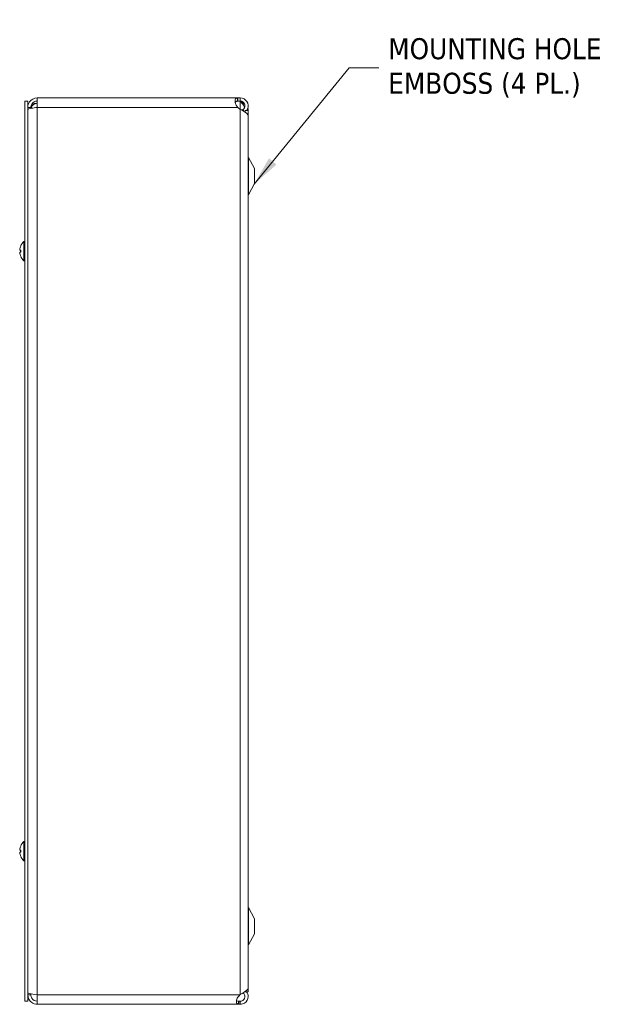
# Model space of a CAD drawing. Header units: inches. Extents: x 5.3 to 98.7, y 3.2 to 61.2.
# Tile 7 of 9: x 53.8 to 65.5, y 24.9 to 44.6. Entities that reach past the tile are written whole.
import ezdxf

# ---------------------------------------------------------------- set-up
doc = ezdxf.new("R2010")
doc.units = ezdxf.units.IN
doc.header["$LTSCALE"] = 6
doc.header["$MEASUREMENT"] = 0
for name, color, linetype, lineweight in [('Symbol (ANSI)', 7, 'Continuous', 5), ('Visible (ANSI)', 7, 'Continuous', 5), ('Visible Narrow (ANSI)', 7, 'Continuous', 5)]:
    doc.layers.add(name, color=color, linetype=linetype, lineweight=lineweight)
doc.styles.add('ROMANS', font='tahoma.ttf')
doc.dimstyles.new('Default (ANSI)$7', dxfattribs={"dimscale": 6, "dimtxt": 0.07, "dimasz": 0.098425, "dimexe": 0.125, "dimexo": 0.0625, "dimgap": 0.031496, "dimtad": 0, "dimtih": 1, "dimtoh": 1, "dimrnd": 1e-08, "dimzin": 0, "dimdsep": 46, "dimtxsty": 'ROMANS', "dimcen": 0.09, "dimdle": 0.393701, "dimclrd": 256, "dimclre": 256, "dimclrt": 256, "dimadec": 0, "dimazin": 0, "dimtfac": 1.428571, "dimtofl": 0, "dimtmove": 0, "dimatfit": 3, "dimfxl": 0, "dimtolj": 1, "dimtzin": 0, "dimlwd": -1, "dimlwe": -1, "dimarcsym": 0})

msp = doc.modelspace()

# ---------------------------------------------------------------- linework, layer by layer
at = {"layer": 'Visible (ANSI)'}
for p, q in [((54.11171, 42.98649), (58.12323, 42.98649)), ((54.11171, 42.79949), (54.11171, 42.98649)), ((58.12323, 42.98649), (58.12323, 42.93707)), ((58.12323, 42.98649), (58.17421, 42.98649)), ((58.12323, 42.93707), (58.12323, 42.92449)), ((58.17421, 42.93707), (58.17421, 42.98649)), ((58.17421, 42.92449), (58.17421, 42.93707)), ((53.86271, 42.92399), (53.86271, 24.92399)), ((53.92471, 42.92399), (53.86271, 42.92399)), ((53.92471, 42.92399), (53.92471, 24.92399)), ((53.98671, 42.79949), (53.92471, 42.79949)), ((53.98671, 42.79949), (53.98671, 42.77889)), ((58.09659, 42.9217), (58.17421, 42.9217)), ((58.17421, 42.92449), (58.12323, 42.92449)), ((58.17421, 42.75939), (58.12323, 42.79949)), ((58.17421, 42.9217), (58.17421, 42.92449)), ((58.22536, 42.75217), (58.23223, 42.74162)), ((58.23223, 42.74162), (58.24451, 42.72275)), ((58.26796, 42.73649), (58.26796, 42.70537)), ((58.26796, 42.73649), (58.33046, 42.73649)), ((58.32996, 42.75895), (58.32996, 42.73649)), ((58.33046, 25.11149), (58.33046, 42.73649)), ((58.24451, 42.72275), (58.24722, 42.71859)), ((58.32996, 25.1945), (58.32996, 42.62803)), ((58.45546, 41.57399), (58.3377, 41.79678)), ((58.45546, 41.27399), (58.45546, 41.57399)), ((58.45546, 41.27399), (58.3377, 41.05119)), ((53.84842, 39.73199), (53.84842, 40.11599)), ((53.84842, 40.11599), (53.86271, 40.11599)), ((53.76332, 39.94225), (53.78178, 39.94064)), ((53.76332, 39.90572), (53.78178, 39.90733)), ((53.78178, 39.9425), (53.78178, 39.90547)), ((53.84842, 39.73199), (53.86271, 39.73199)), ((53.84842, 27.73199), (53.84842, 28.11599)), ((53.84842, 28.11599), (53.86271, 28.11599)), ((53.76332, 27.94225), (53.78178, 27.94064)), ((53.76332, 27.90572), (53.78178, 27.90733)), ((53.78178, 27.9425), (53.78178, 27.90547)), ((53.84842, 27.73199), (53.86271, 27.73199)), ((58.45546, 26.57399), (58.3377, 26.79678)), ((58.45546, 26.27399), (58.45546, 26.57399)), ((58.45546, 26.27399), (58.3377, 26.05119)), ((53.98671, 25.04849), (53.92471, 25.04849)), ((53.98671, 25.04849), (53.98671, 25.06908)), ((54.11171, 24.86149), (54.11171, 25.04849)), ((58.1626, 25.04849), (58.17421, 25.05797)), ((58.26796, 25.11411), (58.26796, 25.11149)), ((58.26796, 25.11149), (58.33046, 25.11149)), ((53.92471, 24.92399), (53.86271, 24.92399)), ((58.1626, 24.86149), (54.11171, 24.86149)), ((58.1626, 24.92349), (58.17421, 24.92349)), ((58.1626, 24.9109), (58.1626, 24.92349)), ((58.1626, 24.86149), (58.1626, 24.9109)), ((58.17421, 24.86149), (58.1626, 24.86149)), ((58.17421, 24.92349), (58.17421, 24.9109)), ((58.17421, 24.9109), (58.17421, 24.86149))]:
    msp.add_line(p, q, dxfattribs=at)
for centre, radius, start, end in [((54.11171, 42.75529), 0.125, 90, 168.899852), ((58.24321, 42.98649), 0.098, 221.384912, 225.244602), ((58.39296, 41.82599), 0.0625, 180, 207.858397), ((58.39296, 41.02199), 0.0625, 152.141603, 180), ((53.78998, 40.02355), 0.0082, 156.103907, 179.962963), ((54.01471, 39.92399), 0.254, 130.895986, 156.103907), ((53.78998, 39.82442), 0.0082, 180.037037, 203.896093), ((54.01471, 39.92399), 0.254, 203.896093, 229.104014), ((53.78998, 28.02355), 0.0082, 156.103907, 179.962963), ((54.01471, 27.92399), 0.254, 130.895986, 156.103907), ((53.78998, 27.82442), 0.0082, 180.037037, 203.896093), ((54.01471, 27.92399), 0.254, 203.896093, 229.104014), ((58.39296, 26.82599), 0.0625, 180, 207.858397), ((58.39296, 26.02199), 0.0625, 152.141603, 180)]:
    msp.add_arc(centre, radius, start, end, dxfattribs=at)
for centre, major_axis, ratio, start_param, end_param in [((54.01431, 39.92411), (0.07749, 0.24185), 0.99580318, 1.47015438, 1.75474235), ((54.01431, 39.9194), (-0.25299, 0.02214), 0.02792688, 5.87367492, 6.15826289), ((54.01431, 39.92857), (-0.25299, -0.02214), 0.02792688, 0.12492242, 0.40951039), ((54.01431, 39.92386), (-0.07749, 0.24185), 0.99580318, 1.3868503, 1.67143828), ((54.01431, 27.92411), (0.07749, 0.24185), 0.99580318, 1.47015438, 1.75474235), ((54.01431, 27.9194), (-0.25299, 0.02214), 0.02792688, 5.87367492, 6.15826289), ((54.01431, 27.92857), (-0.25299, -0.02214), 0.02792688, 0.12492242, 0.40951039), ((54.01431, 27.92386), (-0.07749, 0.24185), 0.99580318, 1.3868503, 1.67143828)]:
    msp.add_ellipse(centre, major_axis=major_axis, ratio=ratio, start_param=start_param, end_param=end_param, dxfattribs=at)
for points, knots in [([(54.11171, 42.98649), (54.05259, 42.98649), (53.99423, 42.95653), (53.95977, 42.90849), (53.93715, 42.87697), (53.92471, 42.83828), (53.92471, 42.79949)], [0, 0, 0, 0, 0.94848895, 0.94848895, 0.94848895, 1.57079633, 1.57079633, 1.57079633, 1.57079633]), ([(58.12076, 42.80213), (58.09745, 42.82704), (58.08047, 42.86335), (58.07326, 42.89673), (58.06647, 42.92817), (58.06836, 42.95516), (58.07858, 42.96975), (58.0873, 42.98222), (58.10202, 42.98618), (58.12076, 42.98647)], [-1.80872873, -1.80872873, -1.80872873, -1.80872873, -1.14988828, -1.14988828, -1.14988828, -0.52960197, -0.52960197, -0.52960197, 0, 0, 0, 0]), ([(58.17421, 42.98649), (58.22576, 42.98649), (58.27651, 42.959), (58.30466, 42.91582), (58.33282, 42.87265), (58.33752, 42.81512), (58.31675, 42.76795), (58.31183, 42.75678), (58.30556, 42.74622), (58.29817, 42.73651)], [0, 0, 0, 0, 0.99285462, 0.99285462, 0.99285462, 1.98570924, 1.98570924, 1.98570924, 2.22073356, 2.22073356, 2.22073356, 2.22073356]), ([(53.92471, 42.75529), (53.92471, 42.76419), (53.95467, 42.77308), (54.00271, 42.78198), (54.03422, 42.78781), (54.07292, 42.79365), (54.11171, 42.79949)], [0, 0, 0, 0, 0.94848895, 0.94848895, 0.94848895, 1.57079633, 1.57079633, 1.57079633, 1.57079633]), ([(54.11171, 42.92449), (54.068, 42.92449), (54.02513, 42.89968), (54.00335, 42.86179), (53.99251, 42.84294), (53.98671, 42.82123), (53.98671, 42.79949)], [0, 0, 0, 0, 1.04897508, 1.04897508, 1.04897508, 1.57079633, 1.57079633, 1.57079633, 1.57079633]), ([(58.22536, 42.75217), (58.25488, 42.77139), (58.27181, 42.8083), (58.26713, 42.84321), (58.26244, 42.87813), (58.23636, 42.90927), (58.20282, 42.92001), (58.19359, 42.92297), (58.1839, 42.92449), (58.17421, 42.92449)], [0, 0, 0, 0, 1.12719708, 1.12719708, 1.12719708, 2.25439416, 2.25439416, 2.25439416, 2.56448895, 2.56448895, 2.56448895, 2.56448895]), ([(58.32996, 42.62803), (58.32996, 42.65568), (58.30252, 42.68333), (58.25941, 42.71099), (58.23425, 42.72712), (58.20426, 42.74326), (58.17421, 42.75939)], [0.99369262, 0.99369262, 0.99369262, 0.99369262, 1.98570924, 1.98570924, 1.98570924, 2.56448895, 2.56448895, 2.56448895, 2.56448895]), ([(58.26135, 42.79651), (58.25099, 42.82624), (58.22922, 42.85596), (58.20282, 42.88568), (58.19406, 42.89555), (58.18489, 42.90541), (58.17569, 42.91527)], [1.36734875, 1.36734875, 1.36734875, 1.36734875, 2.25439416, 2.25439416, 2.25439416, 2.54871618, 2.54871618, 2.54871618, 2.54871618]), ([(53.76337, 39.94226), (53.76316, 39.94223), (53.76297, 39.94252), (53.76273, 39.94378), (53.76266, 39.94475), (53.76264, 39.94702), (53.76269, 39.94846), (53.76291, 39.95164), (53.76308, 39.95338), (53.7633, 39.95525), (53.76334, 39.9555), (53.76337, 39.95574)], [0, 0, 0, 0, 0.0125584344, 0.0125584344, 0.0251168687, 0.0251168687, 0.0376591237, 0.0376591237, 0.0502013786, 0.0502013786, 0.0520674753, 0.0520674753, 0.0520674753, 0.0520674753]), ([(53.76337, 39.89223), (53.76316, 39.89386), (53.76297, 39.89562), (53.76273, 39.89887), (53.76266, 39.90037), (53.76264, 39.90276), (53.76269, 39.90382), (53.76291, 39.90526), (53.76308, 39.90564), (53.7633, 39.90572), (53.76334, 39.90572), (53.76337, 39.90572)], [0, 0, 0, 0, 0.0125556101, 0.0125556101, 0.0251112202, 0.0251112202, 0.0376562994, 0.0376562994, 0.0502013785, 0.0502013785, 0.0520674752, 0.0520674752, 0.0520674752, 0.0520674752]), ([(53.78178, 39.9425), (53.78178, 39.94253), (53.78202, 39.94254), (53.78243, 39.94253), (53.78246, 39.94253), (53.78248, 39.94253)], [0.09312996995, 0.09312996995, 0.09312996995, 0.09312996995, 0.10096570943, 0.10096570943, 0.10146133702, 0.10146133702, 0.10146133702, 0.10146133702]), ([(53.78248, 39.90544), (53.78246, 39.90544), (53.78243, 39.90544), (53.78202, 39.90543), (53.78178, 39.90544), (53.78178, 39.90547)], [0.02288164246, 0.02288164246, 0.02288164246, 0.02288164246, 0.02337727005, 0.02337727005, 0.03121300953, 0.03121300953, 0.03121300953, 0.03121300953]), ([(53.76337, 27.94226), (53.76316, 27.94223), (53.76297, 27.94252), (53.76273, 27.94378), (53.76266, 27.94475), (53.76264, 27.94702), (53.76269, 27.94846), (53.76291, 27.95164), (53.76308, 27.95338), (53.7633, 27.95525), (53.76334, 27.9555), (53.76337, 27.95574)], [0, 0, 0, 0, 0.0125584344, 0.0125584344, 0.0251168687, 0.0251168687, 0.0376591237, 0.0376591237, 0.0502013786, 0.0502013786, 0.0520674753, 0.0520674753, 0.0520674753, 0.0520674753]), ([(53.76337, 27.89223), (53.76316, 27.89386), (53.76297, 27.89562), (53.76273, 27.89887), (53.76266, 27.90037), (53.76264, 27.90276), (53.76269, 27.90382), (53.76291, 27.90526), (53.76308, 27.90564), (53.7633, 27.90572), (53.76334, 27.90572), (53.76337, 27.90572)], [0, 0, 0, 0, 0.0125556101, 0.0125556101, 0.0251112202, 0.0251112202, 0.0376562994, 0.0376562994, 0.0502013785, 0.0502013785, 0.0520674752, 0.0520674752, 0.0520674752, 0.0520674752]), ([(53.78178, 27.9425), (53.78178, 27.94253), (53.78202, 27.94254), (53.78243, 27.94253), (53.78246, 27.94253), (53.78248, 27.94253)], [0.09312996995, 0.09312996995, 0.09312996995, 0.09312996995, 0.10096570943, 0.10096570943, 0.10146133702, 0.10146133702, 0.10146133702, 0.10146133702]), ([(53.78248, 27.90544), (53.78246, 27.90544), (53.78243, 27.90544), (53.78202, 27.90543), (53.78178, 27.90544), (53.78178, 27.90547)], [0.02288164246, 0.02288164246, 0.02288164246, 0.02288164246, 0.02337727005, 0.02337727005, 0.03121300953, 0.03121300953, 0.03121300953, 0.03121300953]), ([(54.11171, 25.04849), (54.05259, 25.05738), (53.99423, 25.06628), (53.95977, 25.07517), (53.93715, 25.08101), (53.92471, 25.08684), (53.92471, 25.09268)], [0, 0, 0, 0, 0.94848895, 0.94848895, 0.94848895, 1.57079633, 1.57079633, 1.57079633, 1.57079633]), ([(53.92471, 25.04849), (53.92471, 24.98936), (53.95467, 24.931), (54.00271, 24.89654), (54.03422, 24.87393), (54.07292, 24.86149), (54.11171, 24.86149)], [0, 0, 0, 0, 0.94848895, 0.94848895, 0.94848895, 1.57079633, 1.57079633, 1.57079633, 1.57079633]), ([(54.11171, 24.92349), (54.068, 24.92349), (54.02513, 24.94829), (54.00335, 24.98618), (53.99251, 25.00503), (53.98671, 25.02674), (53.98671, 25.04849)], [0, 0, 0, 0, 1.04897508, 1.04897508, 1.04897508, 1.57079633, 1.57079633, 1.57079633, 1.57079633]), ([(58.1346, 24.86407), (58.11365, 24.86792), (58.0994, 24.87912), (58.09541, 24.90163), (58.09144, 24.92405), (58.0977, 24.95693), (58.11262, 24.98565), (58.11868, 24.99733), (58.12612, 25.00823), (58.1346, 25.01752)], [-1.77113776, -1.77113776, -1.77113776, -1.77113776, -1.03348651, -1.03348651, -1.03348651, -0.29869789, -0.29869789, -0.29869789, 0, 0, 0, 0]), ([(58.17421, 25.05797), (58.22576, 25.08674), (58.27651, 25.1155), (58.30466, 25.14427), (58.32106, 25.16101), (58.3295, 25.17775), (58.32959, 25.1945)], [0, 0, 0, 0, 0.99285462, 0.99285462, 0.99285462, 1.57079633, 1.57079633, 1.57079633, 1.57079633]), ([(58.29793, 25.11133), (58.31815, 25.08441), (58.32993, 25.05106), (58.32996, 25.01737), (58.33, 24.96582), (58.30256, 24.91505), (58.25941, 24.88685), (58.23425, 24.87042), (58.20426, 24.86149), (58.17421, 24.86149)], [0.34375539, 0.34375539, 0.34375539, 0.34375539, 0.99285462, 0.99285462, 0.99285462, 1.98570924, 1.98570924, 1.98570924, 2.56448895, 2.56448895, 2.56448895, 2.56448895]), ([(58.17421, 24.92349), (58.20944, 24.92349), (58.24377, 24.94518), (58.25889, 24.977), (58.274, 25.00881), (58.26914, 25.04914), (58.2469, 25.07645), (58.2425, 25.08184), (58.2375, 25.08674), (58.23203, 25.09103)], [0, 0, 0, 0, 1.12719708, 1.12719708, 1.12719708, 2.25439416, 2.25439416, 2.25439416, 2.47697346, 2.47697346, 2.47697346, 2.47697346]), ([(58.09768, 24.94488), (58.10205, 24.93632), (58.11047, 24.93041), (58.12228, 24.92743), (58.12608, 24.92647), (58.1302, 24.92575), (58.1346, 24.92521)], [1.133456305, 1.133456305, 1.133456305, 1.133456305, 1.6161642, 1.6161642, 1.6161642, 1.771137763, 1.771137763, 1.771137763, 1.771137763])]:
    msp.add_open_spline(points, degree=3, knots=knots, dxfattribs=at)
for points in [[(58.12076, 42.98647), (58.12158, 42.98648), (58.1224, 42.98649), (58.12323, 42.98649)], [(54.11171, 42.88029), (54.07179, 42.88029), (54.03217, 42.87122), (54.00007, 42.85541)], [(58.12076, 42.92447), (58.09589, 42.92422), (58.07829, 42.91897), (58.07194, 42.9034)], [(58.07274, 42.89869), (58.08069, 42.90979), (58.08864, 42.91789), (58.09659, 42.9217)], [(58.12323, 42.92449), (58.1224, 42.92449), (58.12158, 42.92448), (58.12076, 42.92447)], [(58.12323, 42.79949), (58.1224, 42.80037), (58.12158, 42.80125), (58.12076, 42.80213)], [(58.17569, 42.91527), (58.17519, 42.9158), (58.1747, 42.91635), (58.17421, 42.91689)], [(58.17421, 42.91689), (58.17502, 42.91635), (58.17584, 42.9158), (58.17667, 42.91527)], [(58.17667, 42.91527), (58.20813, 42.89496), (58.23913, 42.87465), (58.26476, 42.85435)], [(58.20985, 42.74008), (58.21467, 42.74453), (58.21986, 42.74859), (58.22536, 42.75217)], [(58.32354, 42.78734), (58.33067, 42.77039), (58.33154, 42.75344), (58.32592, 42.73649)], [(58.26795, 42.70637), (58.26772, 42.70619), (58.26749, 42.70602), (58.26726, 42.70584)], [(58.1346, 25.01752), (58.14393, 25.02775), (58.15327, 25.03812), (58.1626, 25.04849)], [(58.1346, 24.92521), (58.14393, 24.92406), (58.15327, 24.92349), (58.1626, 24.92349)], [(58.1626, 24.86149), (58.15327, 24.86149), (58.14393, 24.86235), (58.1346, 24.86407)]]:
    msp.add_open_spline(points, degree=3, dxfattribs=at)
at = {"layer": 'Visible Narrow (ANSI)'}
for p, q in [((58.12076, 42.98647), (58.12076, 42.92447)), ((58.12323, 42.79949), (54.11171, 42.79949)), ((54.11171, 42.79949), (54.11171, 25.04849)), ((58.17421, 42.91689), (58.17421, 42.75939)), ((58.17421, 42.75939), (58.17421, 25.05797)), ((58.17667, 42.91527), (58.17569, 42.91527)), ((58.3377, 41.05119), (58.3377, 41.79678)), ((53.78248, 40.02688), (53.78248, 40.02519)), ((53.76337, 39.94226), (53.78178, 39.94065)), ((53.76337, 39.90572), (53.78178, 39.90733)), ((53.78248, 39.94253), (53.78248, 39.90544)), ((53.78248, 39.82278), (53.78248, 39.82109)), ((53.78248, 28.02688), (53.78248, 28.02519)), ((53.76337, 27.94226), (53.78178, 27.94065)), ((53.76337, 27.90572), (53.78178, 27.90733)), ((53.78248, 27.94253), (53.78248, 27.90544)), ((53.78248, 27.82278), (53.78248, 27.82109)), ((58.3377, 26.05119), (58.3377, 26.79678)), ((54.11171, 25.04849), (58.1626, 25.04849)), ((58.1346, 24.86407), (58.1346, 24.92521))]:
    msp.add_line(p, q, dxfattribs=at)

# ---------------------------------------------------------------- texts
at = {"layer": 'Symbol (ANSI)', "insert": (61.13129, 43.58899), "char_height": 0.42, "width": 4.5328685, "attachment_point": 4, "line_spacing_factor": 0.987884, "style": 'ROMANS'}
msp.add_mtext('{MOUNTING HOLE\\PEMBOSS (4 PL.)}', dxfattribs=at)

# ---------------------------------------------------------------- leaders
at = {"layer": 'Symbol (ANSI)'}
msp.add_leader([(58.44857, 41.26095), (60.35176, 43.58899), (60.94231, 43.58899)], dimstyle='Default (ANSI)$7', override={"dimtad": 0}, dxfattribs=at)

doc.saveas('drawing.dxf')
